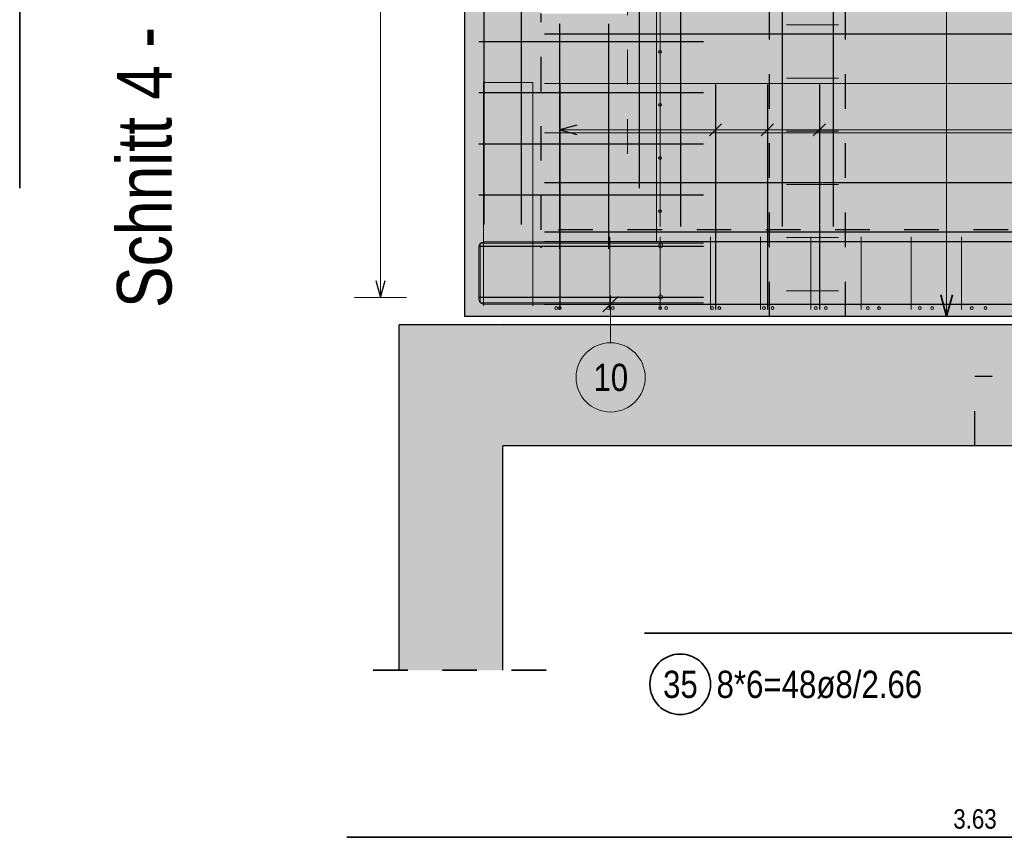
# Model space of a CAD drawing. Header units: millimetres. Extents: x -10.2 to 30.7, y 0 to 21.
# Tile 35 of 40: x 15.6 to 18.5, y 10.5 to 12.9. Entities that reach past the tile are written whole.
import ezdxf

# ---------------------------------------------------------------- set-up
doc = ezdxf.new("R2010")
doc.units = ezdxf.units.MM
doc.linetypes.add('DOT', pattern=[0.25, 0, -0.25])
doc.linetypes.add('HIDDEN', pattern=[0.375, 0.25, -0.125])
doc.layers.add('nplo Bewehrung', color=7, linetype='Continuous', lineweight=20)
doc.styles.add('Arial Narrow', font='ARIALN.TTF')

msp = doc.modelspace()

# ---------------------------------------------------------------- hatches: boundary and pattern name
at = {"lineweight": 13, "true_color": 0xd7ffd7}
for points in [[(16.9004, 12.0207), (17.1204, 12.0207), (17.1204, 16.1207), (16.9004, 16.1207)], [(17.1204, 12.2707), (20.4704, 12.2707), (20.4704, 16.1207), (17.1204, 16.1207), (17.1204, 15.2907), (17.3704, 15.2907), (17.3704, 14.5207), (17.1204, 14.5207), (17.1204, 13.6657), (17.3704, 13.6657), (17.3704, 12.8957), (17.1204, 12.8957)], [(20.4704, 12.0207), (20.4704, 12.2707), (17.1204, 12.2707), (17.1204, 12.0207)]]:
    msp.add_hatch(color=254, dxfattribs=at).paths.add_polyline_path(points)
at = {"lineweight": 13, "true_color": 0xf0f0f0}
for points in [[(16.7104, 10.9982), (17.0104, 10.9982), (17.0104, 11.9966), (16.7104, 11.9966)], [(20.4704, 11.6467), (20.4704, 11.9967), (17.0104, 11.9967), (17.0104, 11.6467)]]:
    msp.add_hatch(color=7, dxfattribs=at).paths.add_polyline_path(points)

# ---------------------------------------------------------------- linework, layer by layer
at = {"color": 3, "linetype": 'Continuous', "lineweight": 25}
for p, q in [((16.9004, 12.0207), (16.9004, 16.1207)), ((16.9564, 12.2857), (16.9564, 16.0857)), ((17.0644, 12.2857), (17.0644, 16.0857)), ((17.5244, 12.2807), (17.5244, 15.9107)), ((17.8187, 12.2807), (17.8187, 15.9107)), ((17.9659, 12.2807), (17.9659, 15.9107)), ((17.4054, 12.3907), (17.4054, 15.7907)), ((17.1744, 12.2157), (17.1744, 12.8657)), ((17.3164, 12.2157), (17.3164, 12.8657)), ((17.1304, 12.8367), (20.0804, 12.8367)), ((17.5904, 12.814), (16.9404, 12.814)), ((17.5904, 12.6661), (16.9404, 12.6661)), ((17.1744, 12.6907), (17.1744, 12.0407)), ((17.6247, 12.6907), (17.6247, 12.0407)), ((17.7748, 12.6907), (17.7748, 12.0407)), ((17.9249, 12.6907), (17.9249, 12.0407)), ((17.2244, 12.5731), (17.1744, 12.5597)), ((17.1744, 12.5597), (17.2244, 12.5463)), ((17.6424, 12.5773), (17.607, 12.542)), ((17.7925, 12.5773), (17.7571, 12.542)), ((17.9426, 12.5773), (17.9072, 12.542)), ((17.5904, 12.5183), (16.9404, 12.5183)), ((17.1304, 12.4077), (20.0804, 12.4077)), ((17.5904, 12.3704), (16.9404, 12.3704)), ((17.1304, 12.2647), (20.0804, 12.2647)), ((17.5904, 12.2226), (16.9404, 12.2226)), ((16.643, 12.1247), (16.6564, 12.0747)), ((16.6564, 12.0747), (16.6698, 12.1247)), ((17.5904, 12.0747), (16.9404, 12.0747)), ((17.1204, 12.0207), (16.9004, 12.0207)), ((20.4704, 12.0207), (17.1204, 12.0207)), ((16.7104, 10.9982), (16.7104, 11.9966)), ((17.0104, 11.9966), (16.7104, 11.9966)), ((20.4704, 11.9966), (17.0104, 11.9966)), ((17.0104, 10.9982), (17.0104, 11.6467)), ((20.4704, 11.6467), (17.0104, 11.6467))]:
    msp.add_line(p, q, dxfattribs=at)
at = {"color": 3, "linetype": 'DOT', "lineweight": 25, "ltscale": 0.25}
for p, q in [((17.7804, 12.0207), (17.7804, 16.1207)), ((18.0004, 12.0207), (18.0004, 16.1207)), ((18.374, 11.6467), (18.374, 11.8467)), ((19.024, 11.8467), (18.374, 11.8467))]:
    msp.add_line(p, q, dxfattribs=at)
at = {"color": 6, "linetype": 'Continuous', "lineweight": 13}
for p, q in [((18.2928, 12.0207), (18.2928, 16.1207)), ((18.1928, 12.0207), (18.3428, 12.0207))]:
    msp.add_line(p, q, dxfattribs=at)
at = {"color": 5, "linetype": 'Continuous', "lineweight": 18}
for p, q in [((16.6564, 12.0747), (16.6564, 16.0667)), ((17.1744, 12.6347), (17.1744, 12.4847)), ((17.6247, 12.6347), (17.6247, 12.4847)), ((17.7748, 12.6347), (17.7748, 12.4847)), ((17.9249, 12.6347), (17.9249, 12.4847)), ((17.1744, 12.5597), (20.0264, 12.5597)), ((16.5814, 12.0747), (16.7314, 12.0747))]:
    msp.add_line(p, q, dxfattribs=at)
at = {"color": 2, "linetype": 'Continuous', "lineweight": 35}
for p, q in [((15.6137, 12.3907), (15.6137, 15.7907)), ((18.2761, 12.0832), (18.2928, 12.0207)), ((18.2928, 12.0207), (18.3096, 12.0832)), ((17.4194, 11.1052), (20.0794, 11.1052)), ((20.1889, 10.5155), (16.5589, 10.5155))]:
    msp.add_line(p, q, dxfattribs=at)
at = {"color": 9, "linetype": 'HIDDEN', "lineweight": 0, "ltscale": 0.25}
msp.add_line((17.3704, 15.7907), (17.3704, 12.3957), dxfattribs=at)
at = {"color": 3, "linetype": 'HIDDEN', "lineweight": 25, "ltscale": 0.25}
for p, q in [((17.1204, 12.2707), (17.1204, 12.8957)), ((20.4704, 12.2707), (17.1204, 12.2707))]:
    msp.add_line(p, q, dxfattribs=at)
at = {"color": 9, "linetype": 'Continuous', "lineweight": 0}
for p, q in [((16.9404, 12.2197), (16.9404, 12.0717)), ((17.5904, 12.2357), (16.9564, 12.2357)), ((17.3437, 12.0778), (17.2995, 12.0336)), ((17.3216, 11.9443), (17.3216, 12.0807)), ((16.9564, 12.0557), (17.5904, 12.0557))]:
    msp.add_line(p, q, dxfattribs=at)
at = {"color": 2, "linetype": 'HIDDEN', "lineweight": 35, "ltscale": 0.25}
msp.add_line((17.1354, 10.9982), (16.5854, 10.9982), dxfattribs=at)
at = {"color": 9, "linetype": 'Continuous', "lineweight": 0}
for centre, radius in [((17.1204, 12.2207), 0.00111), ((17.6456, 12.0207), 0.00111), ((17.0104, 11.9967), 0.00111), ((17.3216, 11.8443), 0.1)]:
    msp.add_circle(centre, radius, dxfattribs=at)
at = {"color": 2, "linetype": 'Continuous', "lineweight": 35}
msp.add_circle((17.5228, 10.9575), 0.0875, dxfattribs=at)
at = {"color": 9, "linetype": 'Continuous', "lineweight": 0}
for centre, start, end in [((16.9564, 12.2197), 90, 180), ((16.9564, 12.0717), 180, 269.9999)]:
    msp.add_arc(centre, 0.016, start, end, dxfattribs=at)
at = {"layer": 'nplo Bewehrung', "color": 9, "linetype": 'Continuous', "lineweight": 0}
for p, q in [((17.4644, 12.2807), (17.4644, 15.9107)), ((17.4544, 12.2357), (17.4544, 15.1857)), ((17.1744, 12.2157), (17.1744, 12.8657)), ((17.3164, 12.2157), (17.3164, 12.8657)), ((17.1304, 12.8367), (20.0804, 12.8367)), ((17.8304, 12.8627), (17.9804, 12.8627)), ((17.0964, 12.6967), (16.9544, 12.6967)), ((16.9544, 12.6967), (16.9544, 12.0507)), ((17.0964, 12.0507), (17.0964, 12.6967)), ((17.1304, 12.6937), (20.0804, 12.6937)), ((17.8304, 12.7091), (17.9804, 12.7091)), ((17.1304, 12.5507), (20.0804, 12.5507)), ((17.8304, 12.5555), (17.9804, 12.5555)), ((17.1304, 12.4077), (20.0804, 12.4077)), ((17.8304, 12.4019), (17.9804, 12.4019)), ((17.1304, 12.2647), (20.0804, 12.2647)), ((17.1744, 12.0407), (17.1744, 12.2507)), ((17.3195, 12.0407), (17.3195, 12.2507)), ((17.4647, 12.0407), (17.4647, 12.2507)), ((17.6099, 12.0407), (17.6099, 12.2507)), ((17.755, 12.0407), (17.755, 12.2507)), ((17.8304, 12.2483), (17.9804, 12.2483)), ((17.9002, 12.0407), (17.9002, 12.2507)), ((18.0454, 12.0407), (18.0454, 12.2507)), ((18.1905, 12.0407), (18.1905, 12.2507)), ((18.3357, 12.0407), (18.3357, 12.2507)), ((17.5904, 12.2317), (16.9444, 12.2317)), ((16.9444, 12.2317), (16.9444, 12.0597)), ((17.1304, 12.2367), (20.0804, 12.2367)), ((17.1304, 12.2357), (20.0804, 12.2357)), ((17.1304, 12.2357), (20.0804, 12.2357)), ((17.1304, 12.2357), (20.0804, 12.2357)), ((17.8304, 12.0947), (17.9804, 12.0947)), ((16.9444, 12.0597), (17.5904, 12.0597)), ((17.1304, 12.0557), (20.0804, 12.0557)), ((17.1304, 12.0557), (20.0804, 12.0557)), ((17.1304, 12.0557), (20.0804, 12.0557)), ((17.1304, 12.0547), (20.0804, 12.0547))]:
    msp.add_line(p, q, dxfattribs=at)
for centre, radius in [((17.4644, 12.7853), 0.004), ((17.4644, 12.7853), 0.004), ((17.4644, 12.6318), 0.004), ((17.4644, 12.6318), 0.004), ((17.4644, 12.4783), 0.004), ((17.4644, 12.4783), 0.004), ((17.4644, 12.3247), 0.004), ((17.4644, 12.3247), 0.004), ((17.4664, 12.2247), 0.006), ((17.4664, 12.2247), 0.006), ((17.4664, 12.0767), 0.006), ((17.4664, 12.0767), 0.006), ((17.1644, 12.0447), 0.004), ((17.1644, 12.0447), 0.004), ((17.1744, 12.0447), 0.004), ((17.1744, 12.0447), 0.004), ((17.3145, 12.0447), 0.004), ((17.3145, 12.0447), 0.004), ((17.3282, 12.0447), 0.004), ((17.3282, 12.0447), 0.004), ((17.4646, 12.0447), 0.004), ((17.4646, 12.0447), 0.004), ((17.482, 12.0447), 0.004), ((17.482, 12.0447), 0.004), ((17.6147, 12.0447), 0.004), ((17.6147, 12.0447), 0.004), ((17.6358, 12.0447), 0.004), ((17.6358, 12.0447), 0.004), ((17.7648, 12.0447), 0.004), ((17.7648, 12.0447), 0.004), ((17.7897, 12.0447), 0.004), ((17.7897, 12.0447), 0.004), ((17.9149, 12.0447), 0.004), ((17.9149, 12.0447), 0.004), ((17.9435, 12.0447), 0.004), ((17.9435, 12.0447), 0.004), ((18.065, 12.0447), 0.004), ((18.065, 12.0447), 0.004), ((18.0973, 12.0447), 0.004), ((18.0973, 12.0447), 0.004), ((18.2151, 12.0447), 0.004), ((18.2151, 12.0447), 0.004), ((18.2511, 12.0447), 0.004), ((18.2511, 12.0447), 0.004), ((18.3652, 12.0447), 0.004), ((18.3652, 12.0447), 0.004), ((18.4049, 12.0447), 0.004), ((18.4049, 12.0447), 0.004)]:
    msp.add_circle(centre, radius, dxfattribs=at)

# ---------------------------------------------------------------- texts
at = {"color": 1, "lineweight": 70, "style": 'Arial Narrow'}
msp.add_text('Schnitt 4 - 4  M. 1:25', height=0.1575, rotation=90, dxfattribs=at).set_placement((16.0525, 12.0448))
at = {"color": 9, "lineweight": 0, "insert": (17.272, 11.8837), "char_height": 0.07875, "attachment_point": 1, "line_spacing_factor": 0.9, "style": 'Arial Narrow'}
msp.add_mtext('10', dxfattribs=at)
at = {"color": 2, "lineweight": 35, "char_height": 0.07875, "attachment_point": 1, "line_spacing_factor": 0.9, "style": 'Arial Narrow'}
for s, insert in [('35', (17.4732, 10.9969)), ('8*6=48ø8/2.66', (17.6278, 10.9969))]:
    msp.add_mtext(s, dxfattribs=dict(at, insert=insert))
at = {"color": 3, "lineweight": 25, "insert": (18.312, 10.5967), "char_height": 0.05625, "attachment_point": 1, "line_spacing_factor": 0.9, "style": 'Arial Narrow'}
msp.add_mtext('3.63', dxfattribs=at)

doc.saveas('drawing.dxf')
